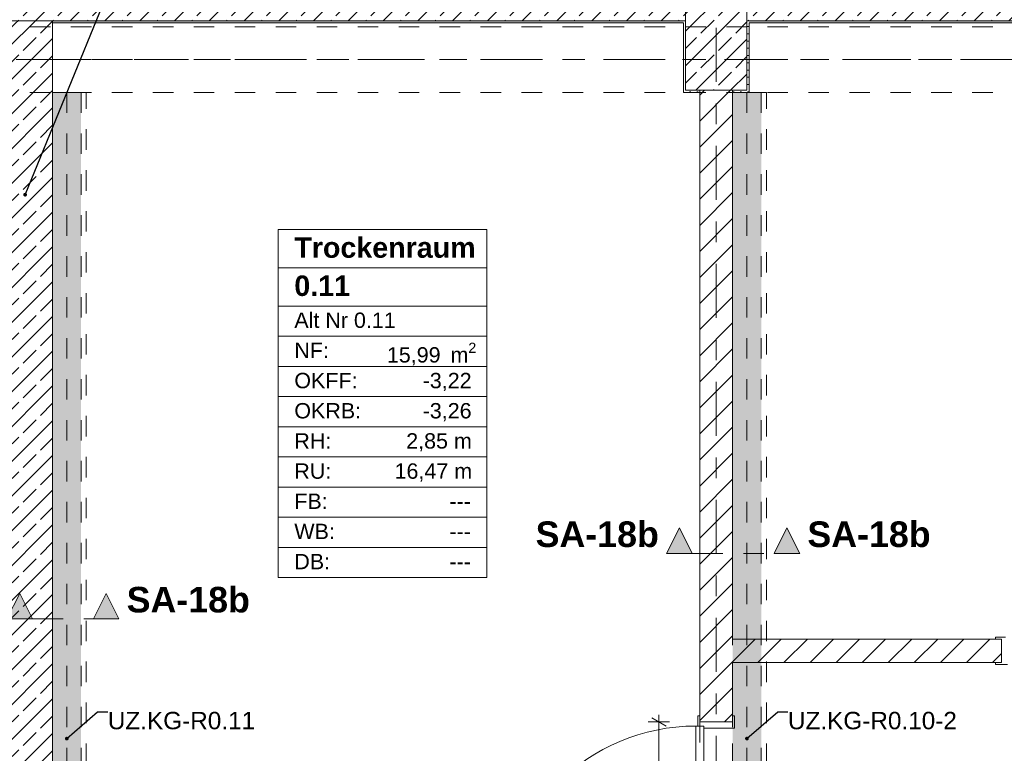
# Model space of a CAD drawing. Header units: metres. Extents: x -3.6 to 84.5, y -11 to 16.8.
# Tile 27 of 78: x 15.1 to 19.9, y 9.8 to 13.3. Entities that reach past the tile are written whole.
import ezdxf

# ---------------------------------------------------------------- set-up
doc = ezdxf.new("R2010")
doc.units = ezdxf.units.M
doc.header["$MEASUREMENT"] = 0
for name, pattern in [('Achse', [0.2, 0.1, -0.05, 0, -0.05]), ('Schnittlinie', [0.3, 0.15, -0.075, 0, -0.075]), ('Strichlinie doppelt', [0.546806, 0.264583, -0.105833, 0.070556, -0.105833]), ('Strichlinie eng', [0.115, 0.075, -0.04]), ('Untersicht', [0.1, 0.075, -0.025]), ('Wipeout_Contour', [1, 0, -1])]:
    doc.linetypes.add(name, pattern=pattern)
for name, color, linetype in [('152 - Bemaßung_ Beschriftung.Ausbau', 7, 'Continuous'), ('203 - Marker.Schnitt - Ausbaudetail SA', 7, 'Continuous'), ('401 - Zone.Raum_ Raumbegrenzung_ Whg.', 7, 'Continuous'), ('451 - Universal.Achsen Raster', 7, 'Continuous'), ('604 - Struktur.Wand Aussen', 7, 'Continuous'), ('605 - Struktur.Wand Innen', 7, 'Continuous'), ('607 - Struktur.Stütze', 7, 'Continuous'), ('608 - Struktur.Träger', 7, 'Continuous'), ('612 - Struktur.Stahlbau', 7, 'Continuous'), ('650 - Abdeckung.Fußboden Aufbau', 7, 'Continuous'), ('Abbruch_605 - Struktur.Wand Innen', 7, 'Continuous'), ('Neubau_152 - Bemaßung_ Beschriftung.Ausbau', 7, 'Continuous'), ('Neubau_612 - Struktur.Stahlbau', 7, 'Continuous'), ('Neubau_653 - Abdeckung.TB Verkofferung', 7, 'Continuous')]:
    doc.layers.add(name, color=color, linetype=linetype)
doc.styles.add('ERSTELLTER_STIL_1', font='arial.ttf')
doc.styles.add('ERSTELLTER_STIL_2', font='txt')
doc.linetypes.add('Abbruch 1', pattern='A,0,[1,2022.0244.A_L5A-PL02.01_iB_Grundriss Kellergeschoss1.Shx,S=0.001984,R=0,X=0,Y=0],-0.25,0', length=0.25)
doc.dimstyles.new('ERSTELLTER_STIL__1', dxfattribs={"dimtxt": 0.1, "dimasz": 0.0532, "dimexe": 0.18, "dimexo": 0.0625, "dimgap": 0, "dimtad": 1, "dimtih": 1, "dimtoh": 1, "dimzin": 0, "dimdsep": 46, "dimtxsty": 'ERSTELLTER_STIL_2', "dimblk": 'ARROWHEAD_2', "dimblk1": 'ARROWHEAD_2', "dimblk2": 'ARROWHEAD_2', "dimcen": 0.09, "dimse1": 1, "dimse2": 1, "dimclrd": 7, "dimclre": 7, "dimclrt": 7, "dimazin": 0, "dimtfac": 1, "dimtdec": 4, "dimtmove": 0, "dimatfit": 3, "dimfxl": 1, "dimtolj": 1, "dimtzin": 0, "dimarcsym": 0})
doc.dimstyles.new('ERSTELLTER_STIL__2', dxfattribs={"dimtxt": 0.1, "dimasz": 0.0532, "dimexe": 0.18, "dimexo": 0.0625, "dimgap": 0, "dimtad": 1, "dimtih": 1, "dimtoh": 1, "dimzin": 0, "dimdsep": 46, "dimtxsty": 'ERSTELLTER_STIL_2', "dimblk": 'ARROWHEAD_2', "dimblk1": 'ARROWHEAD_2', "dimblk2": 'ARROWHEAD_2', "dimcen": 0.09, "dimse1": 1, "dimse2": 1, "dimclrd": 7, "dimclre": 7, "dimclrt": 7, "dimazin": 0, "dimtfac": 1, "dimtdec": 4, "dimtmove": 2, "dimatfit": 3, "dimfxl": 1, "dimtolj": 1, "dimtzin": 0, "dimarcsym": 0})
doc.dimstyles.new('ERSTELLTER_STIL__3', dxfattribs={"dimtxt": 0.1, "dimasz": 0.0532, "dimexe": 0.18, "dimexo": 0.0625, "dimgap": 0, "dimtad": 1, "dimzin": 0, "dimdsep": 46, "dimtxsty": 'ERSTELLTER_STIL_2', "dimblk": 'ARROWHEAD_2', "dimblk1": 'ARROWHEAD_2', "dimblk2": 'ARROWHEAD_2', "dimcen": 0.09, "dimse1": 1, "dimse2": 1, "dimclrd": 7, "dimclre": 7, "dimclrt": 7, "dimazin": 0, "dimtfac": 1, "dimtdec": 4, "dimtmove": 0, "dimatfit": 3, "dimfxl": 1, "dimtolj": 1, "dimtzin": 0, "dimarcsym": 0})
doc.dimstyles.new('ERSTELLTER_STIL__6', dxfattribs={"dimtxt": 0.18, "dimasz": 0.03648, "dimexe": 0.18, "dimexo": 0.0625, "dimgap": 0, "dimtad": 0, "dimtih": 1, "dimtoh": 1, "dimdec": 4, "dimzin": 0, "dimdsep": 46, "dimcen": 0.09, "dimadec": 0, "dimazin": 0, "dimtfac": 1, "dimtdec": 4, "dimtmove": 0, "dimatfit": 3, "dimldrblk": 'ARROWHEAD_11', "dimfxl": 1, "dimtolj": 1, "dimtzin": 0, "dimarcsym": 0})
pattern_1 = [(45, (0, 0), (-0.01767767, 0.01767767), [0, -0.025])]
pattern_2 = [(45, (0, 0), (-0.0848528, 0.0848528), []), (45, (-0.04243, 0.04243), (-0.0848528, 0.0848528), [0.09, -0.03])]
pattern_3 = [(45, (0, 0), (-0.0636396, 0.0636396), [])]

# ---------------------------------------------------------------- blocks, each defined once
blk = doc.blocks.new('ARROWHEAD_11')
at = {"color": 0, "linetype": 'Continuous', "lineweight": 0}
blk.add_line((0, 0), (-1, 0), dxfattribs=at)
at = {"color": 0, "linetype": 'Continuous', "lineweight": 0, "const_width": 0.25, "flags": 128}
blk.add_lwpolyline([(-0.125, 0, 1), (0.125, 0, 1)], format="xyb", close=True, dxfattribs=at)
blk = doc.blocks.new('*D178')
at = {"layer": '152 - Bemaßung_ Beschriftung.Ausbau', "color": 7, "linetype": 'Continuous', "lineweight": 5}
for p, q in [((-0.125, 14.8025), (-0.125, 14.9075)), ((-0.015, 14.8025), (-0.015, 14.9075)), ((-0.1592, 14.855), (-0.125, 14.855)), ((-0.1048, 14.89), (-0.1452, 14.82)), ((-0.125, 14.855), (-0.015, 14.855)), ((0.0052, 14.89), (-0.0352, 14.82)), ((-0.015, 14.855), (31.315, 14.855))]:
    blk.add_line(p, q, dxfattribs=at)
at = {"layer": '152 - Bemaßung_ Beschriftung.Ausbau', "color": 7, "lineweight": 5, "insert": (-0.1401, 14.8645), "char_height": 0.1, "attachment_point": 7, "style": 'ERSTELLTER_STIL_2'}
blk.add_mtext('\\A1;{\\pql;\\fArial|b0|i0|c0|p38;11}', dxfattribs=at)
blk = doc.blocks.new('ARROWHEAD_2')
at = {"color": 0, "linetype": 'Continuous', "lineweight": 0}
for p, q in [((0, 0), (-1, 0)), ((-0.378, -0.655), (0.378, 0.655))]:
    blk.add_line(p, q, dxfattribs=at)
blk = doc.blocks.new('*D179')
at = {"layer": '152 - Bemaßung_ Beschriftung.Ausbau', "color": 7, "linetype": 'Continuous', "lineweight": 5}
for p, q in [((0.0052, 14.89), (-0.0352, 14.82)), ((-0.015, 14.855), (31.315, 14.855))]:
    blk.add_line(p, q, dxfattribs=at)
blk = doc.blocks.new('*D192')
at = {"layer": '152 - Bemaßung_ Beschriftung.Ausbau', "color": 7, "linetype": 'Continuous', "lineweight": 5}
for p, q in [((18.25, 9.9155), (18.25, 9.9497)), ((18.3025, 9.9155), (18.1975, 9.9155)), ((18.285, 9.8953), (18.215, 9.9357)), ((18.25, 8.9255), (18.25, 9.9155)), ((18.215, 8.9457), (18.285, 8.9053)), ((18.3025, 8.9255), (18.1975, 8.9255))]:
    blk.add_line(p, q, dxfattribs=at)
at = {"layer": '152 - Bemaßung_ Beschriftung.Ausbau', "color": 7, "lineweight": 5, "char_height": 0.1, "attachment_point": 7, "rotation": 90, "style": 'ERSTELLTER_STIL_2'}
for s, insert in [('\\A1;{\\pql;\\fArial|b0|i0|c0|p38;1,97}', (18.37, 9.2875)), ('\\A1;{\\pql;\\fArial|b0|i0|c0|p38;99}', (18.23, 9.3446))]:
    blk.add_mtext(s, dxfattribs=dict(at, insert=insert))
blk = doc.blocks.new('*D253')
at = {"layer": '152 - Bemaßung_ Beschriftung.Ausbau', "color": 7, "linetype": 'Continuous', "lineweight": 5}
for p, q in [((14.8602, 15.39), (14.8198, 15.32)), ((14.84, 15.3025), (14.84, 15.4075)), ((15.3102, 15.39), (15.2698, 15.32)), ((15.29, 15.3025), (15.29, 15.4075)), ((14.84, 15.355), (15.29, 15.355))]:
    blk.add_line(p, q, dxfattribs=at)
at = {"layer": '152 - Bemaßung_ Beschriftung.Ausbau', "color": 7, "lineweight": 5, "insert": (14.9891, 15.375), "char_height": 0.1, "attachment_point": 7, "style": 'ERSTELLTER_STIL_2'}
blk.add_mtext('\\A1;{\\pql;\\fArial|b0|i0|c0|p38;45}', dxfattribs=at)
blk = doc.blocks.new('*D254')
at = {"layer": '152 - Bemaßung_ Beschriftung.Ausbau', "color": 7, "linetype": 'Continuous', "lineweight": 5}
for p, q in [((15.3102, 15.39), (15.2698, 15.32)), ((15.29, 15.3025), (15.29, 15.4075)), ((18.4702, 15.39), (18.4298, 15.32)), ((18.45, 15.3025), (18.45, 15.4075)), ((15.29, 15.355), (18.45, 15.355))]:
    blk.add_line(p, q, dxfattribs=at)
at = {"layer": '152 - Bemaßung_ Beschriftung.Ausbau', "color": 7, "lineweight": 5, "char_height": 0.1, "attachment_point": 7, "style": 'ERSTELLTER_STIL_2'}
for s, insert in [('\\A1;{\\pql;\\fArial|b0|i0|c0|p38;3,16}', (16.6611, 15.375)), ('\\A1;{\\pql;\\fArial|b0|i0|c0|p38;16}', (18.278, 15.375))]:
    blk.add_mtext(s, dxfattribs=dict(at, insert=insert))
blk = doc.blocks.new('*D255')
at = {"layer": '152 - Bemaßung_ Beschriftung.Ausbau', "color": 7, "linetype": 'Continuous', "lineweight": 5}
for p, q in [((18.4702, 15.39), (18.4298, 15.32)), ((18.45, 15.3025), (18.45, 15.4075)), ((18.6302, 15.39), (18.5898, 15.32)), ((18.61, 15.3025), (18.61, 15.4075)), ((18.45, 15.355), (18.61, 15.355))]:
    blk.add_line(p, q, dxfattribs=at)
blk = doc.blocks.new('*D256')
at = {"layer": '152 - Bemaßung_ Beschriftung.Ausbau', "color": 7, "linetype": 'Continuous', "lineweight": 5}
for p, q in [((18.6302, 15.39), (18.5898, 15.32)), ((18.61, 15.3025), (18.61, 15.4075)), ((22.0652, 15.39), (22.0248, 15.32)), ((22.045, 15.3025), (22.045, 15.4075)), ((18.61, 15.355), (22.045, 15.355))]:
    blk.add_line(p, q, dxfattribs=at)
at = {"layer": '152 - Bemaßung_ Beschriftung.Ausbau', "color": 7, "lineweight": 5, "char_height": 0.1, "attachment_point": 7, "style": 'ERSTELLTER_STIL_2'}
for s, insert in [('\\A1;{\\pql;\\fArial|b0|i0|c0|p38;3,43\\fArial|b0|i0|c0|p38;\\A1{\\H.66x;\\S5^  ;}}', (20.0935, 15.3556)), ('\\A1;{\\pql;\\fArial|b0|i0|c0|p38;16}', (21.873, 15.375))]:
    blk.add_mtext(s, dxfattribs=dict(at, insert=insert))

msp = doc.modelspace()

# ---------------------------------------------------------------- hatches: boundary and pattern name
at = {"layer": '203 - Marker.Schnitt - Ausbaudetail SA', "linetype": 'Continuous', "lineweight": 0, "true_color": 0x000000}
for points in [[(18.2875, 10.7381), (18.4125, 10.7381), (18.35, 10.8631)], [(18.9375, 10.7381), (18.875, 10.8631), (18.8125, 10.7381)], [(15.0675, 10.4185), (15.1925, 10.4185), (15.13, 10.5435)], [(15.6146, 10.4185), (15.5521, 10.5435), (15.4896, 10.4185)]]:
    msp.add_hatch(color=18, dxfattribs=at).paths.add_polyline_path(points)
at = {"layer": '604 - Struktur.Wand Aussen', "linetype": 'Continuous', "lineweight": 0, "true_color": 0x000000}
h = msp.add_hatch(dxfattribs=at)
h.set_pattern_fill('Beton__Stahlbeton_0001', color=18, style=0, pattern_type=2)
h.set_pattern_definition(pattern_2)
h.paths.add_polyline_path([(14.93, 13.45), (15.08, 13.45), (15.08, 13.34), (18.38, 13.34), (18.38, 13.45), (18.68, 13.45), (18.68, 13.34), (21.98, 13.34), (21.98, 13.45), (22.13, 13.45), (22.13, 13.695), (14.93, 13.695)])
h = msp.add_hatch(dxfattribs=at)
h.set_pattern_fill('Gips_0001', color=18, style=0, pattern_type=2)
h.set_pattern_definition(pattern_1)
h.paths.add_polyline_path([(15.29, 13.34), (15.29, 13.33), (18.37, 13.33), (18.37, 13.34)])
h = msp.add_hatch(dxfattribs=at)
h.set_pattern_fill('Gips_0001', color=18, style=0, pattern_type=2)
h.set_pattern_definition(pattern_1)
h.paths.add_polyline_path([(18.69, 13.33), (21.97, 13.33), (21.97, 13.34), (18.69, 13.34)])
at = {"layer": '605 - Struktur.Wand Innen', "linetype": 'Continuous', "lineweight": 0, "true_color": 0x000000}
h = msp.add_hatch(dxfattribs=at)
h.set_pattern_fill('Beton__Stahlbeton_0001', color=18, style=0, pattern_type=2)
h.set_pattern_definition(pattern_2)
h.paths.add_polyline_path([(14.84, 8.5), (15.08, 8.5), (15.08, 8.255), (15.29, 8.255), (15.29, 13.33), (15.08, 13.33), (15.08, 13), (14.84, 13)])
h = msp.add_hatch(dxfattribs=at)
h.set_pattern_fill('Beton__Stahlbeton_0001', color=18, style=0, pattern_type=2)
h.set_pattern_definition(pattern_2)
h.paths.add_polyline_path([(15.29, 13.34), (15.08, 13.34), (15.08, 13.33), (15.29, 13.33)])
at = {"layer": '607 - Struktur.Stütze', "linetype": 'Continuous', "lineweight": 0, "true_color": 0x000000}
h = msp.add_hatch(dxfattribs=at)
h.set_pattern_fill('Gips_0001', color=18, style=0, pattern_type=2)
h.set_pattern_definition(pattern_1)
h.paths.add_polyline_path([(18.37, 13.33), (18.38, 13.33), (18.38, 13.34), (18.37, 13.34)])
h = msp.add_hatch(dxfattribs=at)
h.set_pattern_fill('Gips_0001', color=18, style=0, pattern_type=2)
h.set_pattern_definition(pattern_1)
h.paths.add_polyline_path([(18.68, 13.34), (18.68, 13.33), (18.69, 13.33), (18.69, 13.34)])
at = {"layer": '612 - Struktur.Stahlbau', "linetype": 'Continuous', "lineweight": 0, "true_color": 0x30307f}
msp.add_hatch(color=177, dxfattribs=at).paths.add_polyline_path([(15.29, 12.99), (15.43, 12.99), (15.43, 8.51), (15.29, 8.51)])

# ---------------------------------------------------------------- linework, layer by layer
at = {"layer": '203 - Marker.Schnitt - Ausbaudetail SA', "color": 7, "linetype": 'Schnittlinie', "lineweight": 13}
msp.add_line((15.1925, 10.4185), (15.4896, 10.4185), dxfattribs=at)
at = {"layer": '203 - Marker.Schnitt - Ausbaudetail SA', "color": 7, "linetype": 'Continuous', "lineweight": 13, "flags": 128}
for points in [[(18.2875, 10.7381), (18.4125, 10.7381), (18.35, 10.8631)], [(18.9375, 10.7381), (18.8125, 10.7381), (18.875, 10.8631)], [(15.0675, 10.4185), (15.1925, 10.4185), (15.13, 10.5435)], [(15.6146, 10.4185), (15.4896, 10.4185), (15.5521, 10.5435)]]:
    msp.add_lwpolyline(points, close=True, dxfattribs=at)
at = {"layer": '401 - Zone.Raum_ Raumbegrenzung_ Whg.', "color": 7, "linetype": 'Continuous', "lineweight": 9}
for p, q in [((17.4095, 12.32), (16.392, 12.32)), ((16.392, 12.32), (16.392, 10.6209)), ((16.392, 12.32), (17.4095, 12.32)), ((16.392, 12.1334), (16.392, 12.32)), ((17.4095, 10.6209), (17.4095, 12.32)), ((17.4095, 12.32), (17.4095, 12.1334)), ((17.4095, 12.1334), (16.392, 12.1334)), ((16.392, 12.1334), (17.4095, 12.1334)), ((16.392, 11.9468), (16.392, 12.1334)), ((17.4095, 12.1334), (17.4095, 11.9468)), ((17.4095, 11.9468), (16.392, 11.9468)), ((16.392, 11.9468), (17.4095, 11.9468)), ((16.392, 11.7994), (16.392, 11.9468)), ((17.4095, 11.9468), (17.4095, 11.7994)), ((17.4095, 11.7994), (16.392, 11.7994)), ((16.392, 11.7994), (17.4095, 11.7994)), ((16.392, 11.6521), (16.392, 11.7994)), ((17.4095, 11.7994), (17.4095, 11.6521)), ((17.4095, 11.6521), (16.392, 11.6521)), ((16.392, 11.6521), (17.4095, 11.6521)), ((16.392, 11.5048), (16.392, 11.6521)), ((17.4095, 11.6521), (17.4095, 11.5048)), ((17.4095, 11.5048), (16.392, 11.5048)), ((16.392, 11.5048), (17.4095, 11.5048)), ((16.392, 11.3575), (16.392, 11.5048)), ((17.4095, 11.5048), (17.4095, 11.3575)), ((17.4095, 11.3575), (16.392, 11.3575)), ((16.392, 11.3575), (17.4095, 11.3575)), ((16.392, 11.2102), (16.392, 11.3575)), ((17.4095, 11.3575), (17.4095, 11.2102)), ((17.4095, 11.2102), (16.392, 11.2102)), ((16.392, 11.2102), (17.4095, 11.2102)), ((16.392, 11.0628), (16.392, 11.2102)), ((17.4095, 11.2102), (17.4095, 11.0628)), ((17.4095, 11.0628), (16.392, 11.0628)), ((16.392, 11.0628), (17.4095, 11.0628)), ((16.392, 10.9155), (16.392, 11.0628)), ((17.4095, 11.0628), (17.4095, 10.9155)), ((17.4095, 10.9155), (16.392, 10.9155)), ((16.392, 10.9155), (17.4095, 10.9155)), ((16.392, 10.7682), (16.392, 10.9155)), ((17.4095, 10.9155), (17.4095, 10.7682)), ((17.4095, 10.7682), (16.392, 10.7682)), ((16.392, 10.7682), (17.4095, 10.7682)), ((16.392, 10.6209), (16.392, 10.7682)), ((17.4095, 10.7682), (17.4095, 10.6209)), ((16.392, 10.6209), (17.4095, 10.6209)), ((17.4095, 10.6209), (16.392, 10.6209))]:
    msp.add_line(p, q, dxfattribs=at)
at = {"layer": '451 - Universal.Achsen Raster', "color": 160, "linetype": 'Strichlinie doppelt', "lineweight": 9, "true_color": 0x3232ff}
msp.add_line((64.935, 13.15), (-3.175, 13.15), dxfattribs=at)
at = {"layer": '604 - Struktur.Wand Aussen', "color": 7, "linetype": 'Continuous', "lineweight": 13}
for p, q in [((15.29, 13.34), (15.08, 13.34)), ((15.29, 13.34), (15.08, 13.34)), ((15.29, 13.34), (18.38, 13.34)), ((18.68, 13.34), (21.98, 13.34))]:
    msp.add_line(p, q, dxfattribs=at)
at = {"layer": '604 - Struktur.Wand Aussen', "color": 7, "linetype": 'Continuous', "lineweight": 18}
msp.add_line((15.29, 13.33), (15.29, 13.34), dxfattribs=at)
msp.add_line((15.29, 13.33), (15.29, 13.34), dxfattribs=at)
at = {"layer": '604 - Struktur.Wand Aussen', "color": 7, "linetype": 'Continuous', "lineweight": 5, "flags": 128}
for points in [[(15.29, 13.33), (18.37, 13.33)], [(18.69, 13.33), (21.97, 13.33)]]:
    msp.add_lwpolyline(points, dxfattribs=at)
at = {"layer": '605 - Struktur.Wand Innen', "color": 7, "linetype": 'Continuous', "lineweight": 13}
msp.add_line((18.62, 9.8855), (18.47, 9.8855), dxfattribs=at)
at = {"layer": '605 - Struktur.Wand Innen', "color": 7, "linetype": 'Continuous', "lineweight": 18, "flags": 128}
msp.add_lwpolyline([(15.29, 8.255), (15.29, 13.33)], dxfattribs=at)
at = {"layer": '608 - Struktur.Träger', "color": 7, "linetype": 'Untersicht', "lineweight": 13}
msp.add_line((14.78, 13.31), (47.48, 13.31), dxfattribs=at)
at = {"layer": '608 - Struktur.Träger', "color": 7, "linetype": 'Achse', "lineweight": 9}
msp.add_line((14.78, 13.15), (47.48, 13.15), dxfattribs=at)
at = {"layer": '650 - Abdeckung.Fußboden Aufbau', "color": 7, "linetype": 'Continuous', "lineweight": 13, "flags": 128}
for points in [[(18.45, 12.99), (18.37, 12.99), (18.37, 13.33), (15.29, 13.33), (15.29, 8.255)], [(22.045, 10.32), (22.045, 12.99), (21.97, 12.99), (21.97, 13.33), (18.69, 13.33), (18.69, 12.99), (18.61, 12.99)], [(18.45, 9.9155), (18.45, 12.99)], [(18.61, 12.99), (18.61, 10.32), (19.9225, 10.32)], [(19.9225, 10.32), (19.9225, 10.2055), (18.61, 10.2055), (18.61, 9.9155)], [(18.61, 9.9155), (18.45, 9.9155)]]:
    msp.add_lwpolyline(points, dxfattribs=at)
at = {"layer": '650 - Abdeckung.Fußboden Aufbau', "color": 7, "linetype": 'Strichlinie eng', "lineweight": 13, "flags": 128}
for points in [[(20.9125, 10.32), (19.9225, 10.32)], [(18.45, 9.9155), (18.45, 8.9255)]]:
    msp.add_lwpolyline(points, dxfattribs=at)
at = {"layer": 'Abbruch_605 - Struktur.Wand Innen', "color": 7, "linetype": 'Abbruch 1', "lineweight": 13}
for p, q in [((19.9425, 10.33), (19.8925, 10.33)), ((19.8925, 10.33), (19.8925, 10.32)), ((19.8925, 10.32), (19.9225, 10.32)), ((19.9225, 10.32), (19.9225, 10.2055)), ((19.9225, 10.2055), (19.8925, 10.2055)), ((19.8925, 10.2055), (19.8925, 10.1955)), ((19.8925, 10.1955), (19.9525, 10.1955))]:
    msp.add_line(p, q, dxfattribs=at)
at = {"layer": 'Abbruch_605 - Struktur.Wand Innen', "color": 7, "linetype": 'Abbruch 1', "lineweight": 18}
msp.add_line((19.9225, 10.32), (19.9225, 10.2055), dxfattribs=at)
msp.add_line((19.9225, 10.32), (19.9225, 10.2055), dxfattribs=at)
msp.add_line((19.9225, 10.32), (19.9225, 10.2055), dxfattribs=at)
at = {"layer": 'Neubau_612 - Struktur.Stahlbau', "color": 1, "linetype": 'Untersicht', "lineweight": 13}
for p, q in [((15.29, 12.99), (15.29, 8.51)), ((15.29, 12.99), (15.43, 12.99)), ((15.43, 12.99), (15.43, 8.51)), ((18.75, 12.99), (18.75, 8.51))]:
    msp.add_line(p, q, dxfattribs=at)
at = {"layer": 'Neubau_612 - Struktur.Stahlbau', "color": 1, "linetype": 'Achse', "lineweight": 9}
for p, q in [((15.36, 12.99), (15.36, 8.51)), ((18.68, 12.99), (18.68, 8.51))]:
    msp.add_line(p, q, dxfattribs=at)
at = {"layer": 'Neubau_653 - Abdeckung.TB Verkofferung', "color": 1, "linetype": 'Untersicht', "lineweight": 9}
for p, q in [((15.29, 8.51), (15.29, 12.99)), ((15.455, 12.99), (15.29, 12.99)), ((15.455, 8.51), (15.455, 12.99)), ((18.61, 8.51), (18.61, 12.99)), ((18.775, 12.99), (18.61, 12.99)), ((18.775, 8.51), (18.775, 12.99))]:
    msp.add_line(p, q, dxfattribs=at)

# ---------------------------------------------------------------- texts
at = {"layer": '203 - Marker.Schnitt - Ausbaudetail SA', "color": 7, "lineweight": 13, "char_height": 0.125, "style": 'ERSTELLTER_STIL_1'}
for s, insert, attachment_point in [('\\A1;{\\pqr;\\pt0;\\fArial|b1|i0|c0|p38;SA-18b}', (18.25, 10.7681), 9), ('\\A1;{\\pql;\\pt0;\\fArial|b1|i0|c0|p38;SA-18b}', (18.975, 10.7681), 7), ('\\A1;{\\pql;\\pt0;\\fArial|b1|i0|c0|p38;SA-18b}', (15.6521, 10.4485), 7)]:
    msp.add_mtext(s, dxfattribs=dict(at, insert=insert, attachment_point=attachment_point))
at = {"layer": '401 - Zone.Raum_ Raumbegrenzung_ Whg.', "color": 7, "lineweight": 9, "attachment_point": 1}
for s, insert, char_height, style in [('\\A1;{\\pqj;\\pt0;\\fArial|b1|i0|c0|p38;}', (17.3309, 12.3053), 0.1, 'ERSTELLTER_STIL_1'), ('\\A1;{\\pqj;\\pt0;\\fArial|b1|i0|c0|p38;Trockenraum}', (16.4706, 12.2824), 0.1, 'ERSTELLTER_STIL_1'), ('\\A1;{\\pqj;\\pt0;\\fArial|b1|i0|c0|p38;}', (17.3309, 12.1186), 0.1, 'ERSTELLTER_STIL_1'), ('\\A1;{\\pql;\\pt0;\\fArial|b1|i0|c0|p38;0.11}', (16.4706, 12.0958), 0.1, 'ERSTELLTER_STIL_1'), ('\\A1;{\\pqj;\\pt0;\\fArial|b0|i0|c0|p38;}', (17.3309, 11.932), 0.075, 'ERSTELLTER_STIL_2'), ('\\A1;{\\pqj;\\pt0;\\fArial|b0|i0|c0|p38;Alt Nr 0.11}', (16.4706, 11.9149), 0.075, 'ERSTELLTER_STIL_2'), ('\\A1;{\\pqj;\\pt0;\\fArial|b0|i0|c0|p38;NF: }', (16.4706, 11.7676), 0.075, 'ERSTELLTER_STIL_2'), ('\\A1;{\\pql;\\pt0,0.05;\\fArial|b0|i0|c0|p38;15,99\\fArial|b0|i0|c0|p38;\\A1{\\H.66x;\\S^  ;}\\fArial|b0|i0|c0|p38; m\\fArial|b0|i0|c0|p38;\\A1{\\H.66x;\\S2^  ;}}', (16.9224, 11.7676), 0.075, 'ERSTELLTER_STIL_2'), ('\\A1;{\\pqj;\\pt0;\\fArial|b0|i0|c0|p38;OKFF: }', (16.4706, 11.6203), 0.075, 'ERSTELLTER_STIL_2'), ('\\A1;{\\pqj;\\pt0;\\fArial|b0|i0|c0|p38;-3,22}', (17.0971, 11.6203), 0.075, 'ERSTELLTER_STIL_2'), ('\\A1;{\\pqj;\\pt0;\\fArial|b0|i0|c0|p38;OKRB: }', (16.4706, 11.4729), 0.075, 'ERSTELLTER_STIL_2'), ('\\A1;{\\pqj;\\pt0;\\fArial|b0|i0|c0|p38;-3,26}', (17.0971, 11.4729), 0.075, 'ERSTELLTER_STIL_2'), ('\\A1;{\\pqj;\\pt0;\\fArial|b0|i0|c0|p38;RH: }', (16.4706, 11.3256), 0.075, 'ERSTELLTER_STIL_2'), ('\\A1;{\\pqj;\\pt0;\\fArial|b0|i0|c0|p38;2,85 m}', (17.0168, 11.3256), 0.075, 'ERSTELLTER_STIL_2'), ('\\A1;{\\pqj;\\pt0;\\fArial|b0|i0|c0|p38;RU: }', (16.4706, 11.1783), 0.075, 'ERSTELLTER_STIL_2'), ('\\A1;{\\pqj;\\pt0;\\fArial|b0|i0|c0|p38;16,47 m}', (16.9599, 11.1783), 0.075, 'ERSTELLTER_STIL_2'), ('\\A1;{\\pqj;\\pt0;\\fArial|b0|i0|c0|p38;FB: }', (16.4706, 11.031), 0.075, 'ERSTELLTER_STIL_2'), ('\\A1;{\\pqj;\\pt0;\\fArial|b0|i0|c0|p38;---}', (17.228, 11.031), 0.075, 'ERSTELLTER_STIL_2'), ('\\A1;{\\pqj;\\pt0;\\fArial|b0|i0|c0|p38;WB: }', (16.4706, 10.8836), 0.075, 'ERSTELLTER_STIL_2'), ('\\A1;{\\pqj;\\pt0;\\fArial|b0|i0|c0|p38;---}', (17.228, 10.8836), 0.075, 'ERSTELLTER_STIL_2'), ('\\A1;{\\pqj;\\pt0;\\fArial|b0|i0|c0|p38;DB: }', (16.4706, 10.7363), 0.075, 'ERSTELLTER_STIL_2'), ('\\A1;{\\pqj;\\pt0;\\fArial|b0|i0|c0|p38;---}', (17.228, 10.7363), 0.075, 'ERSTELLTER_STIL_2')]:
    msp.add_mtext(s, dxfattribs=dict(at, insert=insert, char_height=char_height, style=style))
at = {"layer": 'Neubau_152 - Bemaßung_ Beschriftung.Ausbau', "color": 7, "linetype": 'Continuous', "lineweight": 9, "char_height": 0.085, "attachment_point": 1, "style": 'ERSTELLTER_STIL_2'}
for s, insert in [('\\A1;{\\pql;\\fArial|b0|i0|c0|p38;UZ.KG-R0.11}', (15.56, 9.9649)), ('\\A1;{\\pql;\\fArial|b0|i0|c0|p38;UZ.KG-R0.10-2}', (18.88, 9.9649))]:
    msp.add_mtext(s, dxfattribs=dict(at, insert=insert))

# ---------------------------------------------------------------- dimensions: what is measured, and where the dimension line sits
at = {"layer": '152 - Bemaßung_ Beschriftung.Ausbau', "color": 7, "linetype": 'Continuous', "lineweight": 5}
dim = msp.add_linear_dim(base=(15.29, 15.355), p1=(14.84, 10.7925), p2=(15.29, 10.7925), dimstyle='ERSTELLTER_STIL__1', dxfattribs=at)
dim.commit()
dim.dimension.update_dxf_attribs({"geometry": '*D253', "text_midpoint": (15.0653, 15.425), "dimtype": 160})

# ---------------------------------------------------------------- leaders
at = {"layer": '152 - Bemaßung_ Beschriftung.Ausbau', "color": 7, "linetype": 'Continuous', "lineweight": 9, "annotation_type": 0, "has_hookline": 1, "hookline_direction": 0, "text_width": 0.9653}
msp.add_leader([(15.1564, 12.4902), (15.9496, 14.4341), (15.9996, 14.4341)], dimstyle='ERSTELLTER_STIL__6', dxfattribs=at)
at = {"layer": 'Neubau_152 - Bemaßung_ Beschriftung.Ausbau', "color": 1, "linetype": 'Continuous', "lineweight": 13, "annotation_type": 0, "has_hookline": 1, "hookline_direction": 0}
for points, text_width in [([(15.36, 9.8343), (15.51, 9.9649), (15.56, 9.9649)], 0.6876), ([(18.68, 9.8343), (18.83, 9.9649), (18.88, 9.9649)], 0.8085)]:
    msp.add_leader(points, dimstyle='ERSTELLTER_STIL__6', dxfattribs=dict(at, text_width=text_width))

# ---------------------------------------------------------------- next in the draw order: wipeouts: each hides what was drawn before it
at = {"color": 254, "linetype": 'Wipeout_Contour', "lineweight": 0, "ltscale": 87.259836}
msp.add_wipeout([(18.45, 13), (18.45, 9.9155), (18.61, 9.9155), (18.61, 13)], dxfattribs=at).dxf.layer = '605 - Struktur.Wand Innen'

# ---------------------------------------------------------------- next in the draw order: hatches: boundary and pattern name
at = {"layer": '605 - Struktur.Wand Innen', "linetype": 'Continuous', "lineweight": 0, "true_color": 0x000000}
h = msp.add_hatch(dxfattribs=at)
h.set_pattern_fill('MW_Ziegel_0001', color=18, style=0, pattern_type=2)
h.set_pattern_definition(pattern_3)
h.paths.add_polyline_path([(18.45, 13), (18.45, 9.9155), (18.61, 9.9155), (18.61, 13)])
at = {"layer": '607 - Struktur.Stütze', "linetype": 'Continuous', "lineweight": 0, "true_color": 0x000000}
h = msp.add_hatch(dxfattribs=at)
h.set_pattern_fill('Beton__Stahlbeton_0001', color=18, style=0, pattern_type=2)
h.set_pattern_definition(pattern_2)
h.paths.add_polyline_path([(18.38, 13), (18.68, 13), (18.68, 13.45), (18.38, 13.45)])
h = msp.add_hatch(dxfattribs=at)
h.set_pattern_fill('Gips_0001', color=18, style=0, pattern_type=2)
h.set_pattern_definition(pattern_1)
h.paths.add_polyline_path([(18.38, 13.33), (18.37, 13.33), (18.37, 12.99), (18.45, 12.99), (18.45, 13), (18.38, 13)])
h = msp.add_hatch(dxfattribs=at)
h.set_pattern_fill('Gips_0001', color=18, style=0, pattern_type=2)
h.set_pattern_definition(pattern_1)
h.paths.add_polyline_path([(18.61, 12.99), (18.69, 12.99), (18.69, 13.33), (18.68, 13.33), (18.68, 13), (18.61, 13)])
at = {"layer": '612 - Struktur.Stahlbau', "linetype": 'Continuous', "lineweight": 0, "true_color": 0x30307f}
msp.add_hatch(color=177, dxfattribs=at).paths.add_polyline_path([(18.61, 12.99), (18.75, 12.99), (18.75, 8.51), (18.61, 8.51)])
at = {"layer": 'Abbruch_605 - Struktur.Wand Innen', "linetype": 'Continuous', "lineweight": 0, "true_color": 0x000000}
h = msp.add_hatch(dxfattribs=at)
h.set_pattern_fill('MW_Ziegel_0001', color=18, style=0, pattern_type=2)
h.set_pattern_definition(pattern_3)
h.paths.add_polyline_path([(18.61, 10.2055), (19.9225, 10.2055), (19.9225, 10.32), (18.61, 10.32)])

# ---------------------------------------------------------------- next in the draw order: linework, layer by layer
at = {"layer": '203 - Marker.Schnitt - Ausbaudetail SA', "color": 7, "linetype": 'Schnittlinie', "lineweight": 13}
msp.add_line((18.4125, 10.7381), (18.8125, 10.7381), dxfattribs=at)
at = {"layer": '451 - Universal.Achsen Raster', "color": 160, "linetype": 'Strichlinie doppelt', "lineweight": 9, "true_color": 0x3232ff}
msp.add_line((18.53, -10.585), (18.53, 16.355), dxfattribs=at)
at = {"layer": '605 - Struktur.Wand Innen', "color": 7, "linetype": 'Continuous', "lineweight": 13}
for p, q in [((18.44, 9.8955), (18.44, 9.9455)), ((18.44, 9.9455), (18.45, 9.9455)), ((18.45, 9.9455), (18.45, 9.9155)), ((18.45, 9.9155), (18.61, 9.9155)), ((18.61, 9.9155), (18.61, 9.9455)), ((18.61, 9.9455), (18.62, 9.9455)), ((18.62, 9.9455), (18.62, 9.8855)), ((18.43, 9.8955), (18.47, 9.8955)), ((18.43, 8.9455), (18.43, 9.8955)), ((18.47, 9.8955), (18.44, 9.8955)), ((18.47, 9.8855), (18.47, 9.8955)), ((18.47, 9.8955), (18.47, 8.9455))]:
    msp.add_line(p, q, dxfattribs=at)
at = {"layer": '605 - Struktur.Wand Innen', "color": 7, "linetype": 'Continuous', "lineweight": 18}
msp.add_line((18.45, 9.9155), (18.61, 9.9155), dxfattribs=at)
msp.add_line((18.45, 9.9155), (18.61, 9.9155), dxfattribs=at)
msp.add_line((18.45, 9.9155), (18.61, 9.9155), dxfattribs=at)
at = {"layer": '605 - Struktur.Wand Innen', "color": 7, "linetype": 'Continuous', "lineweight": 18, "flags": 128}
for points in [[(18.45, 13), (18.45, 9.9155)], [(18.61, 10.32), (18.61, 13)], [(18.61, 9.9155), (18.61, 10.2055)]]:
    msp.add_lwpolyline(points, dxfattribs=at)
at = {"layer": '605 - Struktur.Wand Innen', "color": 7, "linetype": 'Continuous', "lineweight": 9}
msp.add_arc((18.43, 8.9455), 0.95, 90, 180, dxfattribs=at)
at = {"layer": '607 - Struktur.Stütze', "color": 7, "linetype": 'Continuous', "lineweight": 13, "flags": 128}
msp.add_lwpolyline([(18.38, 13), (18.68, 13), (18.68, 13.45), (18.38, 13.45)], close=True, dxfattribs=at)
at = {"layer": '607 - Struktur.Stütze', "color": 7, "linetype": 'Continuous', "lineweight": 5, "flags": 128}
for points in [[(18.37, 13.33), (18.37, 12.99), (18.45, 12.99)], [(18.61, 12.99), (18.69, 12.99), (18.69, 13.33)]]:
    msp.add_lwpolyline(points, dxfattribs=at)
at = {"layer": '608 - Struktur.Träger', "color": 7, "linetype": 'Untersicht', "lineweight": 13}
msp.add_line((14.78, 12.99), (47.48, 12.99), dxfattribs=at)
at = {"layer": 'Abbruch_605 - Struktur.Wand Innen', "color": 7, "linetype": 'Abbruch 1', "lineweight": 18, "flags": 128}
for points in [[(19.9225, 10.32), (18.61, 10.32)], [(18.61, 10.2055), (19.9225, 10.2055)]]:
    msp.add_lwpolyline(points, dxfattribs=at)
at = {"layer": 'Neubau_612 - Struktur.Stahlbau', "color": 1, "linetype": 'Untersicht', "lineweight": 13}
for q in [(18.61, 8.51), (18.75, 12.99)]:
    msp.add_line((18.61, 12.99), q, dxfattribs=at)

# ---------------------------------------------------------------- next in the draw order: dimensions: what is measured, and where the dimension line sits
at = {"layer": '152 - Bemaßung_ Beschriftung.Ausbau', "color": 7, "linetype": 'Continuous', "lineweight": 5}
for base, p1, p2, dimstyle, picture, middle in [((22.04498896, 15.355), (18.609989, 10.74998227), (22.04498896, 10.65499113), 'ERSTELLTER_STIL__1', '*D256', (20.35847347, 15.425)), ((18.45, 15.355), (15.29, 10.7925), (18.45, 10.75), 'ERSTELLTER_STIL__1', '*D254', (16.791, 15.425)), ((18.61, 15.355), (18.45, 10.75), (18.61, 10.75), 'ERSTELLTER_STIL__1', '*D255', (18.3542, 15.425)), ((-0.015, 14.855), (-0.125, 13.805), (-0.015, 6.855), 'ERSTELLTER_STIL__2', '*D178', (-0.0639, 14.9145)), ((-0.015, 14.855), (-0.015, 6.855), (-0.015, 13.695), 'ERSTELLTER_STIL__1', '*D179', (-0.018146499, 14.9250000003))]:
    dim = msp.add_linear_dim(base=base, p1=p1, p2=p2, dimstyle=dimstyle, dxfattribs=at)
    dim.commit()
    dim.dimension.update_dxf_attribs({"geometry": picture, "text_midpoint": middle, "dimtype": 160})
dim = msp.add_linear_dim(base=(18.25, 9.9155), p1=(18.44, 8.9255), p2=(18.44, 9.9155), angle=90, dimstyle='ERSTELLTER_STIL__3', dxfattribs=at)
dim.commit()
dim.dimension.update_dxf_attribs({"geometry": '*D192', "text_midpoint": (18.18, 9.4208), "dimtype": 160, "text_rotation": 90})

doc.saveas('drawing.dxf')
